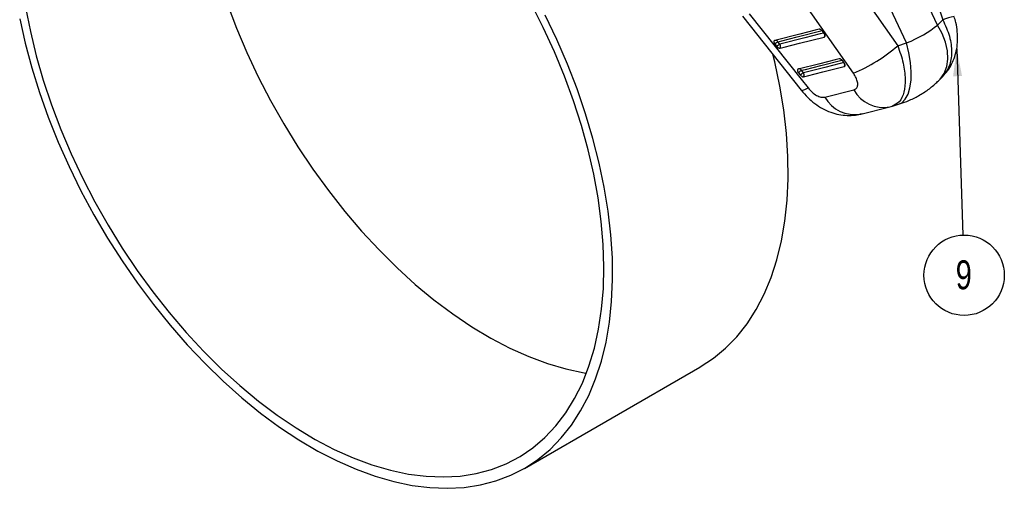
# Model space of a CAD drawing. Header units: millimetres. Extents: x 33 to 670, y 22 to 286.
# Tile 36 of 41: x 551 to 670, y 138 to 195. Entities that reach past the tile are written whole.
import ezdxf

# ---------------------------------------------------------------- set-up
doc = ezdxf.new("R2010")
doc.units = ezdxf.units.MM
doc.layers.add('FORMATO', color=179, linetype='Continuous')
doc.styles.add('SLDTEXTSTYLE0', font='TXT', dxfattribs={"width": 0.75})
doc.dimstyles.new('SLDDIMSTYLE5', dxfattribs={"dimtxt": 0.18, "dimasz": 3.302, "dimexe": 0, "dimexo": 0.0625, "dimgap": 0, "dimtad": 0, "dimtih": 1, "dimtoh": 1, "dimdec": 0, "dimrnd": 1e-09, "dimzin": 0, "dimdsep": 46, "dimtxsty": 'Standard', "dimsah": 1, "dimcen": 0.09, "dimadec": 0, "dimazin": 0, "dimtfac": 3.302, "dimtdec": 0, "dimtofl": 0, "dimtmove": 0, "dimatfit": 3, "dimfxl": 0, "dimfrac": 2, "dimtolj": 1, "dimtzin": 0, "dimarcsym": 0})

# ---------------------------------------------------------------- blocks, each defined once
blk = doc.blocks.new('SW_NOTE_0_3')
at = {"layer": 'FORMATO', "color": 0}
blk.add_circle((0.16, -4.86), 4.86, dxfattribs=at)
at = {"layer": 'FORMATO', "color": 0, "insert": (0.12, -3.05), "char_height": 3.5, "attachment_point": 2, "style": 'SLDTEXTSTYLE0'}
blk.add_mtext('9', dxfattribs=at)

msp = doc.modelspace()

# ---------------------------------------------------------------- linework, layer by layer
at = {"color": 7, "linetype": 'Continuous', "lineweight": 25}
for p, q in [((662.2103, 193.8484), (657.631, 203.5627)), ((659.6089, 204.6437), (662.8508, 194.5017)), ((658.4715, 191.69), (653.8921, 201.4043)), ((651.3956, 199.9022), (657.406, 191.3585)), ((652.0563, 188.0297), (646.0468, 196.5732)), ((638.6349, 194.9367), (645.7347, 185.9782)), ((662.8508, 194.5017), (662.2103, 193.8484)), ((648.5424, 192.7843), (648.339, 193.0849)), ((643.1718, 191.5508), (642.9322, 191.8424)), ((657.406, 191.3585), (658.4715, 191.69)), ((642.5621, 191.5559), (642.8016, 191.2644)), ((650.9544, 189.2179), (650.7511, 189.5185)), ((645.4034, 188.0978), (645.6429, 187.8063)), ((646.0131, 188.0927), (645.7735, 188.3842)), ((662.4496, 187.2366), (662.8426, 187.6374)), ((648.5823, 185.1426), (652.0943, 186.0111)), ((652.9409, 183.0951), (656.4537, 183.9625)), ((656.7832, 184.0542), (657.4925, 184.2749)), ((612.2864, 140.2481), (633.4996, 152.4943))]:
    msp.add_line(p, q, dxfattribs=at)
at = {"color": 7, "linetype": 'Continuous', "lineweight": 25, "flags": 128}
for points in [[(552.0147, 195.9775), (552.5835, 193.0748), (553.2962, 190.1373), (554.1496, 187.1775), (555.1402, 184.2078), (556.2637, 181.2408), (557.5154, 178.2891), (558.89, 175.3651), (560.3817, 172.4814), (561.9841, 169.65), (563.6905, 166.8829), (565.4937, 164.192), (567.386, 161.5885), (569.3594, 159.0835), (571.4055, 156.6876), (573.5157, 154.411), (575.6811, 152.2633), (577.8924, 150.2535), (580.1404, 148.3903), (582.4154, 146.6814), (584.7079, 145.1342), (587.0082, 143.7551), (589.3064, 142.55), (591.593, 141.5241), (593.8581, 140.6816), (596.0922, 140.0262), (598.2859, 139.5605), (600.4299, 139.2867), (602.515, 139.2058), (604.5324, 139.3181), (606.4737, 139.6233), (608.3306, 140.1199), (610.0952, 140.806), (611.76, 141.6786), (613.318, 142.7339), (614.7626, 143.9677), (616.0878, 145.3745), (617.2877, 146.9485), (618.3575, 148.6829), (619.2926, 150.5706), (620.0889, 152.6034), (620.7432, 154.7727), (621.2527, 157.0694), (621.6151, 159.4837), (621.829, 162.0054), (621.8935, 164.6239), (621.8083, 167.328), (621.5737, 170.1063), (621.1907, 172.9471), (620.6611, 175.8382), (619.9869, 178.7675), (619.1711, 181.7226), (618.2171, 184.6908), (617.129, 187.6598), (615.9113, 190.6169), (614.5693, 193.5495), (613.1086, 196.4453)], [(576.3534, 196.4539), (577.4769, 193.4869), (578.7286, 190.5352), (580.1032, 187.6112), (581.5949, 184.7275), (583.1973, 181.8961), (584.9038, 179.129), (586.7069, 176.4381), (588.5992, 173.8346), (590.5726, 171.3296), (592.6187, 168.9337), (594.7289, 166.6571), (596.8943, 164.5094), (599.1056, 162.4996), (601.3536, 160.6364), (603.6286, 158.9275), (605.9211, 157.3803), (608.2214, 156.0012), (610.5196, 154.7962), (612.8062, 153.7702), (615.0713, 152.9278), (617.3054, 152.2723), (619.4991, 151.8067), (619.7821, 151.76)], [(639.4706, 195.2094), (645.7361, 187.3027), (646.5699, 186.2506)], [(551.2947, 194.6118), (551.95, 191.6629), (552.7458, 188.6862), (553.6788, 185.694), (554.7452, 182.6984), (555.9407, 179.7115), (557.2605, 176.7455), (558.6992, 173.8123), (560.2509, 170.924), (561.9094, 168.0923), (563.6679, 165.3286), (565.5192, 162.6442), (567.4559, 160.0499), (569.4701, 157.5563), (571.5536, 155.1736), (573.698, 152.9114), (575.8945, 150.7789), (578.1342, 148.7847), (580.4081, 146.937), (582.7068, 145.2432), (585.0211, 143.7103), (587.3416, 142.3444), (589.6588, 141.1511), (591.9633, 140.1353), (594.2459, 139.3011), (596.4971, 138.6518), (598.7078, 138.1901), (600.8692, 137.9179), (602.9723, 137.8363), (605.0088, 137.9456), (606.9702, 138.2453), (608.8486, 138.7343), (610.6365, 139.4106), (612.3265, 140.2713), (613.9118, 141.3131), (615.3859, 142.5317), (616.7429, 143.9222), (617.9772, 145.4788), (619.0839, 147.1953), (620.0584, 149.0647), (620.8968, 151.0795), (621.5957, 153.2313), (622.1522, 155.5116), (622.564, 157.911), (622.8296, 160.4198), (622.9479, 163.0278), (622.9182, 165.7244), (622.7409, 168.4986), (622.4165, 171.3393), (621.9465, 174.2348), (621.3326, 177.1735), (620.5775, 180.1433), (619.6842, 183.1322), (618.6562, 186.1281), (617.4978, 189.1188), (616.2137, 192.0921), (614.8091, 195.0361)], [(647.9073, 193.3404), (647.4408, 193.2231), (645.575, 192.7538), (642.5345, 191.9889)], [(643.1946, 191.0607), (643.6611, 191.1781), (645.5269, 191.6474), (648.5311, 192.403)], [(633.4996, 152.4943), (633.5397, 152.5175), (635.125, 153.5593), (636.5991, 154.7779), (637.9561, 156.1683), (639.1904, 157.7249), (640.2971, 159.4414), (641.2716, 161.3109), (642.11, 163.3256), (642.8089, 165.4775), (643.3654, 167.7577), (643.7772, 170.1571), (644.0428, 172.6659), (644.1611, 175.2739), (644.1315, 177.9705), (643.9541, 180.7448), (643.6297, 183.5854), (643.1597, 186.4809), (642.5458, 189.4196), (642.3247, 190.3456)], [(650.3194, 189.7741), (649.853, 189.6568), (647.9874, 189.1876), (645.3758, 188.5308)], [(646.0359, 187.6026), (646.5023, 187.7199), (648.3679, 188.189), (650.9432, 188.8367)]]:
    msp.add_lwpolyline(points, dxfattribs=at)
at = {"color": 8, "linetype": 'Continuous', "lineweight": 25, "flags": 128}
for points in [[(642.9322, 191.8424), (643.3987, 191.9597), (645.2645, 192.429), (648.2579, 193.1819)], [(648.4745, 192.8846), (648.0419, 192.7758), (646.1761, 192.3065), (643.1718, 191.5508)], [(662.4624, 187.2497), (662.533, 187.3248), (663.0153, 188.0136), (663.3281, 188.8284), (663.4621, 189.7449), (663.4131, 190.7355), (663.1827, 191.7704), (662.7777, 192.8186), (662.2103, 193.8484)], [(657.4925, 184.2749), (657.8842, 184.4672), (658.3096, 184.8867), (658.647, 185.4918), (658.8863, 186.2642), (659.0202, 187.1807), (659.0448, 188.2137), (658.9593, 189.3323), (658.7662, 190.5028), (658.4715, 191.69)], [(645.7735, 188.3842), (646.2399, 188.5015), (648.1055, 188.9707), (650.6699, 189.6156)], [(650.8865, 189.3182), (650.454, 189.2095), (648.5884, 188.7403), (646.0131, 188.0927)], [(645.7344, 185.9779), (645.7661, 185.9558), (645.9268, 185.9632), (646.1974, 186.0624), (646.5699, 186.2506)]]:
    msp.add_lwpolyline(points, dxfattribs=at)
at = {"color": 8, "linetype": 'Continuous', "lineweight": 25}
for centre, radius, start, end in [((666.49, 183.8414), 11.2644, 101.566397, 108.849071), ((642.6441, 191.6819), 0.3298, 29.112811, 100.899149), ((648.143, 192.6244), 0.4468, 330.301798, 13.417796), ((645.4854, 188.2237), 0.3298, 29.117096, 100.898892), ((650.5552, 189.058), 0.4467, 330.293392, 13.299245), ((655.71, 188.0428), 4.1474, 209.332403, 280.376768), ((652.1973, 187.1753), 4.1473, 209.349966, 280.351795)]:
    msp.add_arc(centre, radius, start, end, dxfattribs=at)
at = {"color": 7, "linetype": 'Continuous', "lineweight": 25}
for centre, radius, start, end in [((644.9236, 188.8865), 3.5641, 123.968033, 131.497632), ((645.1631, 188.595), 3.564, 123.967986, 131.497695), ((642.7837, 191.2871), 0.4692, 331.147878, 34.195646), ((644.2997, 206.4583), 19.9944, 292.826153, 310.957236), ((647.7643, 185.4291), 3.5631, 123.967361, 131.4987), ((648.0038, 185.1377), 3.563, 123.967291, 131.498834), ((645.625, 187.829), 0.4692, 331.14686, 34.197693)]:
    msp.add_arc(centre, radius, start, end, dxfattribs=at)
msp.add_ellipse((648.3877, 197.6839), major_axis=(16.2221, 0.5141), ratio=0.49031597, start_param=5.36754308, end_param=5.71660893, dxfattribs=at)
at = {"color": 8, "linetype": 'Continuous', "lineweight": 25}
for points, knots in [([(662.8508, 194.5017), (663.1547, 193.8318), (663.7562, 192.5057), (663.9886, 190.5503), (663.7373, 188.8231), (663.1349, 188.0357), (662.8349, 187.6435)], [0, 0, 0, 0, 0.25541748, 0.50560101, 0.75371638, 1, 1, 1, 1]), ([(657.406, 191.3585), (657.6506, 190.6555), (658.1348, 189.2639), (658.3715, 187.2943), (658.2074, 185.6654), (657.6762, 184.4948), (657.0587, 184.2164), (656.7694, 184.086)], [0, 0, 0, 0, 0.207517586, 0.410782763, 0.612367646, 0.818371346, 1, 1, 1, 1])]:
    msp.add_open_spline(points, degree=3, knots=knots, dxfattribs=at)
at = {"color": 7, "linetype": 'Continuous', "lineweight": 25}
for points, knots in [([(662.8394, 187.6412), (663.0429, 187.8653), (663.4591, 188.3238), (663.9427, 189.1398), (664.3147, 190.0319), (664.5546, 190.9943), (664.6627, 192.0055), (664.6262, 193.0721), (664.4835, 194.0406), (664.292, 194.6338), (664.2157, 194.8702)], [0, 0, 0, 0, 0.11744944, 0.24026965, 0.36755206, 0.49292476, 0.62578194, 0.76135595, 0.90488625, 1, 1, 1, 1]), ([(648.339, 193.0849), (648.3174, 193.114), (648.2696, 193.178), (648.1749, 193.2613), (648.0701, 193.3225), (647.9763, 193.3497), (647.9282, 193.3432), (647.9073, 193.3404)], [0, 0, 0, 0, 0.18018952, 0.39750519, 0.61482106, 0.83213698, 1, 1, 1, 1]), ([(648.5311, 192.403), (648.5542, 192.4129), (648.6002, 192.4327), (648.6316, 192.5046), (648.6292, 192.5982), (648.5965, 192.6966), (648.5583, 192.7585), (648.5424, 192.7843)], [0, 0, 0, 0, 0.21209337, 0.42419035, 0.63628713, 0.84838388, 1, 1, 1, 1]), ([(642.5345, 191.9889), (642.5122, 191.9795), (642.4667, 191.9602), (642.4347, 191.8901), (642.4356, 191.797), (642.4719, 191.6891), (642.5216, 191.6066), (642.5555, 191.5642), (642.5621, 191.5559)], [0, 0, 0, 0, 0.1858174, 0.37778716, 0.5697567, 0.76172604, 0.95369542, 1, 1, 1, 1]), ([(642.8016, 191.2644), (642.8232, 191.2401), (642.8742, 191.1829), (642.9692, 191.1115), (643.0734, 191.0631), (643.1491, 191.0521), (643.1849, 191.0589), (643.1946, 191.0607)], [0, 0, 0, 0, 0.17919655, 0.42266061, 0.66612509, 0.90958975, 1, 1, 1, 1]), ([(650.7511, 189.5185), (650.7294, 189.5476), (650.6816, 189.6116), (650.5869, 189.695), (650.4821, 189.7561), (650.3883, 189.7833), (650.3403, 189.7769), (650.3194, 189.7741)], [0, 0, 0, 0, 0.18020621, 0.3975196, 0.61483329, 0.83214703, 1, 1, 1, 1]), ([(650.9432, 188.8367), (650.9651, 188.8459), (651.0102, 188.8648), (651.0428, 188.9339), (651.0422, 189.0265), (651.0106, 189.1264), (650.9714, 189.1902), (650.9544, 189.2179)], [0, 0, 0, 0, 0.20107844, 0.41316418, 0.62524961, 0.837335, 1, 1, 1, 1]), ([(645.3758, 188.5308), (645.3535, 188.5213), (645.3081, 188.5021), (645.276, 188.4321), (645.2768, 188.339), (645.3131, 188.2311), (645.3629, 188.1485), (645.3968, 188.1061), (645.4034, 188.0978)], [0, 0, 0, 0, 0.185506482, 0.377477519, 0.569448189, 0.761418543, 0.953388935, 1, 1, 1, 1]), ([(652.0943, 186.0111), (652.2062, 186.058), (652.4301, 186.1517), (652.5827, 186.4965), (652.5723, 186.9486), (652.4026, 187.4821), (652.1734, 187.8446), (652.0563, 188.0297)], [0, 0, 0, 0, 0.19732598, 0.39483263, 0.58988199, 0.79049836, 1, 1, 1, 1]), ([(645.6429, 187.8063), (645.6463, 187.8022), (645.6777, 187.7646), (645.746, 187.6986), (645.8506, 187.6311), (645.9538, 187.5939), (646.0087, 187.5997), (646.0359, 187.6026)], [0, 0, 0, 0, 0.02908437, 0.27268897, 0.51629434, 0.75990029, 1, 1, 1, 1]), ([(657.4925, 184.2749), (657.8259, 184.3871), (658.6117, 184.6515), (659.7787, 185.2039), (660.9603, 185.9358), (661.8374, 186.6335), (662.3042, 187.0934), (662.4496, 187.2366)], [0, 0, 0, 0, 0.179252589, 0.422462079, 0.660366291, 0.894250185, 1, 1, 1, 1]), ([(645.7358, 185.9775), (645.9936, 185.6757), (646.4953, 185.0885), (647.3746, 184.3507), (648.3035, 183.7502), (649.2817, 183.3053), (650.2839, 183.0194), (651.2881, 182.9036), (652.2491, 182.934), (652.8519, 183.0846), (653.1341, 183.1551)], [0, 0, 0, 0, 0.139892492, 0.272232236, 0.40449134, 0.533474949, 0.656850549, 0.777955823, 0.89605588, 1, 1, 1, 1]), ([(646.5699, 186.2506), (646.7263, 186.0724), (647.0395, 185.7155), (647.5924, 185.3301), (648.1426, 185.1036), (648.4334, 185.1294), (648.5823, 185.1426)], [0, 0, 0, 0, 0.25341443, 0.50737064, 0.74764486, 1, 1, 1, 1]), ([(656.4547, 183.9805), (656.5531, 183.994), (656.6646, 184.0093), (656.7682, 184.0517), (656.7804, 184.0567)], [0, 0, 0, 0, 0.88214046, 1, 1, 1, 1])]:
    msp.add_open_spline(points, degree=3, knots=knots, dxfattribs=at)

# ---------------------------------------------------------------- block references
at = {"layer": 'FORMATO'}
msp.add_blockref('SW_NOTE_0_3', (665.267, 168.4574), dxfattribs=at)

# ---------------------------------------------------------------- leaders
msp.add_leader([(664.5288, 190.9799), (665.267, 168.4574)], dimstyle='SLDDIMSTYLE5', dxfattribs=at)

doc.saveas('drawing.dxf')
